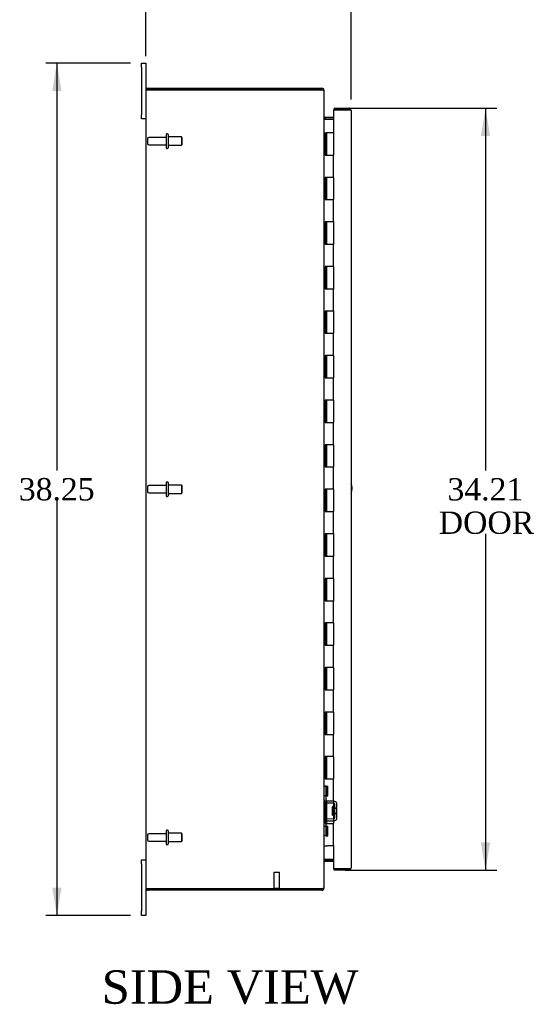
# Model space of a CAD drawing. Header units: inches. Extents: x 20 to 235, y 7 to 158.
# Tile 1 of 8: x 21 to 43, y 51 to 95. Entities that reach past the tile are written whole.
import ezdxf
from ezdxf.enums import TextEntityAlignment as Align

# ---------------------------------------------------------------- set-up
doc = ezdxf.new("R2010")
doc.units = ezdxf.units.IN
doc.header["$MEASUREMENT"] = 0
for name, color, linetype in [('COM40153-1', 7, 'CONTINUOUS'), ('COM42780', 7, 'CONTINUOUS'), ('COM70018', 7, 'CONTINUOUS'), ('COM71780-21', 7, 'CONTINUOUS'), ('DEFAULT', 7, 'CONTINUOUS'), ('FET07710', 7, 'CONTINUOUS'), ('HNG10620-32B', 7, 'CONTINUOUS'), ('HNG10620-32C', 7, 'CONTINUOUS'), ('STD21878', 7, 'CONTINUOUS'), ('STD26094', 7, 'CONTINUOUS')]:
    doc.layers.add(name, color=color, linetype=linetype)
doc.styles.add('SEACAD_TIMES_NEW_ROMAN', font='times.ttf')

# ---------------------------------------------------------------- blocks, each defined once
blk = doc.blocks.new('GDIMGGROUP2')
at = {"layer": 'DEFAULT', "linetype": 'Continuous'}
for points in [[(27.406, 98.094), (26.156, 97.886), (27.406, 97.678)], [(34.116, 98.094), (34.116, 97.678), (35.366, 97.886)]]:
    blk.add_hatch(color=136, dxfattribs=at).paths.add_polyline_path(points)
at = {"layer": 'DEFAULT', "color": 136, "linetype": 'Continuous'}
for p, q in [((26.156, 93.432), (26.156, 98.386)), ((35.366, 91.489), (35.366, 98.386)), ((26.156, 97.886), (29.084, 97.886)), ((32.438, 97.886), (35.366, 97.886))]:
    blk.add_line(p, q, dxfattribs=at)
at = {"layer": 'DEFAULT', "color": 136, "linetype": 'Continuous', "style": 'SEACAD_TIMES_NEW_ROMAN'}
blk.add_text('9.21', height=1, dxfattribs=at).set_placement((29.434, 98.386), align=Align.TOP_LEFT)
blk = doc.blocks.new('GDIMGGROUP3')
at = {"layer": 'DEFAULT', "linetype": 'Continuous'}
for points in [[(21.962, 91.869), (22.378, 91.869), (22.17, 93.119)], [(21.962, 56.119), (22.17, 54.869), (22.378, 56.119)]]:
    blk.add_hatch(color=136, dxfattribs=at).paths.add_polyline_path(points)
at = {"layer": 'DEFAULT', "color": 136, "linetype": 'Continuous'}
for p, q in [((25.469, 93.119), (21.67, 93.119)), ((22.17, 93.119), (22.17, 74.844)), ((22.17, 73.494), (22.17, 54.869)), ((25.469, 54.869), (21.67, 54.869))]:
    blk.add_line(p, q, dxfattribs=at)
at = {"layer": 'DEFAULT', "color": 136, "linetype": 'Continuous', "style": 'SEACAD_TIMES_NEW_ROMAN'}
blk.add_text('38.25', height=1, dxfattribs=at).set_placement((20.464, 74.494), align=Align.TOP_LEFT)
blk = doc.blocks.new('GDIMGGROUP12')
at = {"layer": 'DEFAULT', "linetype": 'Continuous'}
for points in [[(41.601, 89.847), (41.393, 91.097), (41.184, 89.847)], [(41.601, 58.142), (41.184, 58.142), (41.393, 56.892)]]:
    blk.add_hatch(color=136, dxfattribs=at).paths.add_polyline_path(points)
at = {"layer": 'DEFAULT', "color": 136, "linetype": 'Continuous'}
for p, q in [((35.099, 91.097), (41.893, 91.097)), ((41.393, 91.097), (41.393, 74.844)), ((41.393, 71.994), (41.393, 56.892)), ((35.099, 56.892), (41.893, 56.892))]:
    blk.add_line(p, q, dxfattribs=at)
at = {"layer": 'DEFAULT', "color": 136, "linetype": 'Continuous', "style": 'SEACAD_TIMES_NEW_ROMAN'}
for s, p in [('34.21', (39.687, 74.494)), ('DOOR', (39.296, 72.994))]:
    blk.add_text(s, height=1, dxfattribs=at).set_placement(p, align=Align.TOP_LEFT)

msp = doc.modelspace()

# ---------------------------------------------------------------- linework, layer by layer
at = {"layer": 'COM40153-1', "color": 7}
msp.add_arc((34.656, 74.034), 0.75, 341.2031, 18.7969, dxfattribs=at)
at = {"layer": 'COM42780', "color": 7}
for p, q in [((34.156, 60.671), (34.198, 60.671)), ((34.248, 60.671), (34.198, 60.671)), ((34.248, 60.671), (34.315, 60.671)), ((34.248, 60.234), (34.248, 60.671)), ((34.251, 60.671), (34.251, 60.234)), ((34.315, 60.234), (34.315, 60.671)), ((34.198, 60.234), (34.156, 60.234)), ((34.248, 60.234), (34.198, 60.234)), ((34.248, 60.234), (34.315, 60.234)), ((34.251, 60.049), (34.251, 60.234)), ((34.586, 59.901), (34.297, 59.906)), ((34.588, 59.996), (34.298, 60.001)), ((34.538, 59.361), (34.538, 59.751)), ((34.633, 59.751), (34.538, 59.751)), ((34.728, 59.681), (34.538, 59.681)), ((34.728, 59.663), (34.538, 59.663)), ((34.642, 59.984), (34.588, 59.996)), ((34.633, 59.259), (34.633, 59.853)), ((34.728, 59.259), (34.728, 59.853)), ((34.538, 59.45), (34.728, 59.45)), ((34.728, 59.431), (34.538, 59.431)), ((34.538, 59.361), (34.633, 59.361)), ((34.156, 58.878), (34.198, 58.878)), ((34.198, 58.878), (34.248, 58.878)), ((34.248, 58.878), (34.315, 58.878)), ((34.248, 58.441), (34.248, 58.878)), ((34.251, 58.878), (34.251, 59.063)), ((34.251, 58.878), (34.251, 58.441)), ((34.297, 59.206), (34.586, 59.211)), ((34.298, 59.111), (34.588, 59.116)), ((34.315, 58.441), (34.315, 58.878)), ((34.588, 59.116), (34.642, 59.128)), ((34.198, 58.441), (34.156, 58.441)), ((34.248, 58.441), (34.198, 58.441)), ((34.248, 58.441), (34.315, 58.441)), ((34.25, 58.746), (34.251, 58.746)), ((34.25, 58.637), (34.25, 58.746)), ((34.25, 58.716), (34.251, 58.716)), ((34.25, 58.637), (34.251, 58.637)), ((34.25, 58.606), (34.25, 58.637)), ((34.25, 58.631), (34.251, 58.631)), ((34.25, 58.606), (34.251, 58.606)), ((34.25, 58.573), (34.25, 58.606)), ((34.25, 58.573), (34.251, 58.573))]:
    msp.add_line(p, q, dxfattribs=at)
for centre, radius, start, end in [((34.299, 60.049), 0.143, 180, 206.9082), ((34.299, 60.049), 0.143, 206.9082, 269), ((34.299, 60.049), 0.048, 180, 269), ((34.585, 59.853), 0.048, 0, 89), ((34.585, 59.853), 0.143, 0, 66.6665), ((34.585, 59.259), 0.048, 271, 0), ((34.585, 59.259), 0.143, 293.3335, 0), ((34.299, 59.063), 0.143, 153.0918, 180), ((34.299, 59.063), 0.143, 91, 153.0918), ((34.299, 59.063), 0.048, 91, 180)]:
    msp.add_arc(centre, radius, start, end, dxfattribs=at)
at = {"layer": 'COM70018', "color": 7}
for p, q in [((26.162, 91.922), (26.264, 91.922)), ((26.264, 91.922), (26.162, 91.922)), ((26.264, 91.994), (34.048, 91.994)), ((26.264, 91.922), (34.048, 91.922)), ((34.048, 91.922), (26.264, 91.922)), ((34.048, 91.922), (34.048, 91.994)), ((26.156, 91.886), (26.156, 56.102)), ((34.132, 91.886), (34.156, 91.886)), ((34.156, 91.862), (34.156, 91.886)), ((34.156, 56.128), (34.156, 91.86)), ((34.192, 90.691), (34.192, 90.619)), ((34.192, 90.691), (34.571, 90.691)), ((34.192, 90.619), (34.571, 90.619)), ((34.192, 90.606), (34.571, 90.606)), ((34.571, 57.382), (34.192, 57.382)), ((34.192, 57.369), (34.571, 57.369)), ((34.192, 57.297), (34.192, 57.369)), ((34.192, 57.297), (34.571, 57.297)), ((34.156, 56.102), (34.156, 56.126)), ((26.264, 56.066), (26.162, 56.066)), ((26.162, 56.066), (26.264, 56.066)), ((26.264, 56.066), (34.048, 56.066)), ((34.048, 56.066), (26.264, 56.066)), ((34.048, 55.994), (26.264, 55.994)), ((34.048, 56.066), (34.048, 55.994)), ((34.132, 56.102), (34.156, 56.102))]:
    msp.add_line(p, q, dxfattribs=at)
for centre, radius, start, end in [((26.264, 91.886), 0.108, 160.5288, 180), ((26.264, 91.886), 0.108, 90, 160.5288), ((34.048, 91.886), 0.108, 0, 90), ((34.048, 91.886), 0.036, 51.2764, 90), ((34.192, 90.727), 0.036, 180, 270), ((34.192, 90.727), 0.108, 259.6032, 270), ((34.192, 57.261), 0.036, 90, 180), ((34.192, 57.261), 0.108, 90, 100.3965), ((26.264, 56.102), 0.108, 180, 199.4712), ((26.264, 56.102), 0.108, 199.4712, 270), ((34.048, 56.102), 0.108, 270, 360), ((34.048, 56.102), 0.036, 270, 308.7236)]:
    msp.add_arc(centre, radius, start, end, dxfattribs=at)
for centre, start_param, end_param in [((26.264, 91.886), 2.801756, 3.141593), ((26.264, 56.102), 3.141593, 3.48143)]:
    msp.add_ellipse(centre, major_axis=(0.108, 0), ratio=0.997813, start_param=start_param, end_param=end_param, dxfattribs=at)
for points, knots in [([(34.156, 91.86), (34.156, 91.865), (34.153, 91.871), (34.142, 91.881), (34.134, 91.886), (34.114, 91.896), (34.102, 91.901), (34.076, 91.912), (34.062, 91.917), (34.048, 91.922)], [0, 0, 0, 0, 0.25, 0.25, 0.5, 0.5, 0.75, 0.75, 1, 1, 1, 1]), ([(34.156, 90.709), (34.156, 90.699), (34.157, 90.688), (34.159, 90.668), (34.161, 90.658), (34.164, 90.643), (34.166, 90.638), (34.169, 90.629), (34.171, 90.625), (34.176, 90.617), (34.178, 90.613), (34.183, 90.609), (34.185, 90.608), (34.188, 90.606), (34.19, 90.606), (34.192, 90.606)], [0, 0, 0, 0, 0.25, 0.25, 0.5, 0.5, 0.625, 0.625, 0.75, 0.75, 0.875, 0.875, 0.9375, 0.9375, 1, 1, 1, 1]), ([(34.192, 57.382), (34.19, 57.382), (34.188, 57.382), (34.185, 57.38), (34.183, 57.379), (34.178, 57.375), (34.176, 57.372), (34.171, 57.363), (34.169, 57.359), (34.166, 57.35), (34.164, 57.345), (34.161, 57.33), (34.159, 57.32), (34.157, 57.3), (34.156, 57.289), (34.156, 57.279)], [0, 0, 0, 0, 0.0625, 0.0625, 0.125, 0.125, 0.25, 0.25, 0.375, 0.375, 0.5, 0.5, 0.75, 0.75, 1, 1, 1, 1]), ([(34.048, 56.066), (34.062, 56.071), (34.076, 56.076), (34.102, 56.087), (34.114, 56.092), (34.134, 56.102), (34.142, 56.107), (34.153, 56.118), (34.156, 56.123), (34.156, 56.128)], [0, 0, 0, 0, 0.25, 0.25, 0.5, 0.5, 0.75, 0.75, 1, 1, 1, 1])]:
    msp.add_open_spline(points, degree=3, knots=knots, dxfattribs=at)
at = {"layer": 'COM71780-21', "color": 7}
for p, q in [((34.599, 91.097), (34.599, 91.025)), ((34.599, 91.097), (35.258, 91.097)), ((35.258, 91.024), (34.571, 91.024)), ((34.571, 91.024), (34.571, 89.994)), ((34.599, 91.025), (35.258, 91.025)), ((35.36, 91.025), (35.258, 91.025)), ((35.258, 91.024), (35.36, 91.024)), ((35.366, 90.989), (35.366, 57)), ((34.571, 57.994), (34.571, 56.964)), ((34.571, 56.964), (35.258, 56.964)), ((34.599, 56.892), (34.599, 56.964)), ((35.258, 56.964), (34.599, 56.964)), ((35.258, 56.892), (34.599, 56.892)), ((35.258, 56.964), (35.36, 56.964)), ((35.36, 56.964), (35.258, 56.964))]:
    msp.add_line(p, q, dxfattribs=at)
for centre, start, end in [((35.258, 90.989), 19.4712, 90), ((35.258, 90.989), 0, 19.4712), ((35.258, 57), 270, 340.5288), ((35.258, 57), 340.5288, 0)]:
    msp.add_arc(centre, 0.108, start, end, dxfattribs=at)
for centre, start_param, end_param in [((35.258, 90.989), 3.141593, 3.48143), ((35.258, 57), 2.801756, 3.141593)]:
    msp.add_ellipse(centre, major_axis=(-0.108, 0), ratio=0.997813, start_param=start_param, end_param=end_param, dxfattribs=at)
at = {"layer": 'FET07710', "color": 7}
for p, q in [((25.969, 92.932), (25.969, 93.119)), ((25.969, 93.119), (26.156, 93.119)), ((25.969, 92.932), (25.969, 90.807)), ((26.156, 93.119), (26.156, 92.932)), ((26.156, 92.932), (26.156, 91.886)), ((25.969, 90.619), (25.969, 90.807)), ((26.156, 90.619), (25.969, 90.619)), ((25.969, 57.182), (25.969, 57.369)), ((25.969, 57.369), (26.156, 57.369)), ((25.969, 57.182), (25.969, 55.057)), ((26.156, 56.102), (26.156, 55.057)), ((25.969, 54.869), (25.969, 55.057)), ((26.156, 54.869), (25.969, 54.869)), ((26.156, 55.057), (26.156, 54.869))]:
    msp.add_line(p, q, dxfattribs=at)
at = {"layer": 'HNG10620-32B', "color": 7}
for p, q in [((34.156, 89.994), (34.182, 89.994)), ((34.182, 89.994), (34.2, 89.994)), ((34.2, 89.994), (34.242, 89.994)), ((34.2, 89.994), (34.2, 88.994)), ((34.242, 89.994), (34.242, 88.994)), ((34.2, 88.994), (34.309, 88.994)), ((34.309, 88.994), (34.571, 88.994)), ((34.571, 87.994), (34.571, 88.994)), ((34.309, 87.994), (34.2, 87.994)), ((34.2, 87.994), (34.2, 86.994)), ((34.242, 87.994), (34.242, 86.994)), ((34.571, 87.994), (34.309, 87.994)), ((34.2, 86.994), (34.309, 86.994)), ((34.309, 86.994), (34.571, 86.994)), ((34.571, 85.994), (34.571, 86.994)), ((34.309, 85.994), (34.2, 85.994)), ((34.2, 85.994), (34.2, 84.994)), ((34.242, 85.994), (34.242, 84.994)), ((34.571, 85.994), (34.309, 85.994)), ((34.2, 84.994), (34.309, 84.994)), ((34.309, 84.994), (34.571, 84.994)), ((34.571, 83.994), (34.571, 84.994)), ((34.309, 83.994), (34.2, 83.994)), ((34.2, 83.994), (34.2, 82.994)), ((34.242, 83.994), (34.242, 82.994)), ((34.571, 83.994), (34.309, 83.994)), ((34.2, 82.994), (34.309, 82.994)), ((34.309, 82.994), (34.571, 82.994)), ((34.571, 81.994), (34.571, 82.994)), ((34.309, 81.994), (34.2, 81.994)), ((34.2, 81.994), (34.2, 80.994)), ((34.242, 81.994), (34.242, 80.994)), ((34.571, 81.994), (34.309, 81.994)), ((34.2, 80.994), (34.309, 80.994)), ((34.309, 80.994), (34.571, 80.994)), ((34.571, 79.994), (34.571, 80.994)), ((34.309, 79.994), (34.2, 79.994)), ((34.2, 79.994), (34.2, 78.994)), ((34.242, 79.994), (34.242, 78.994)), ((34.571, 79.994), (34.309, 79.994)), ((34.2, 78.994), (34.309, 78.994)), ((34.309, 78.994), (34.571, 78.994)), ((34.571, 77.994), (34.571, 78.994)), ((34.309, 77.994), (34.2, 77.994)), ((34.2, 77.994), (34.2, 76.994)), ((34.242, 77.994), (34.242, 76.994)), ((34.571, 77.994), (34.309, 77.994)), ((34.2, 76.994), (34.309, 76.994)), ((34.309, 76.994), (34.571, 76.994)), ((34.571, 75.994), (34.571, 76.994)), ((34.309, 75.994), (34.2, 75.994)), ((34.2, 75.994), (34.2, 74.994)), ((34.242, 75.994), (34.242, 74.994)), ((34.571, 75.994), (34.309, 75.994)), ((34.2, 74.994), (34.309, 74.994)), ((34.309, 74.994), (34.571, 74.994)), ((34.571, 73.994), (34.571, 74.994)), ((34.309, 73.994), (34.2, 73.994)), ((34.2, 73.994), (34.2, 72.994)), ((34.242, 73.994), (34.242, 72.994)), ((34.571, 73.994), (34.309, 73.994)), ((34.2, 72.994), (34.309, 72.994)), ((34.309, 72.994), (34.571, 72.994)), ((34.571, 71.994), (34.571, 72.994)), ((34.309, 71.994), (34.2, 71.994)), ((34.2, 71.994), (34.2, 70.994)), ((34.242, 71.994), (34.242, 70.994)), ((34.571, 71.994), (34.309, 71.994)), ((34.2, 70.994), (34.309, 70.994)), ((34.309, 70.994), (34.571, 70.994)), ((34.571, 69.994), (34.571, 70.994)), ((34.309, 69.994), (34.2, 69.994)), ((34.2, 69.994), (34.2, 68.994)), ((34.242, 69.994), (34.242, 68.994)), ((34.571, 69.994), (34.309, 69.994)), ((34.2, 68.994), (34.309, 68.994)), ((34.309, 68.994), (34.571, 68.994)), ((34.571, 67.994), (34.571, 68.994)), ((34.309, 67.994), (34.2, 67.994)), ((34.2, 67.994), (34.2, 66.994)), ((34.242, 67.994), (34.242, 66.994)), ((34.571, 67.994), (34.309, 67.994)), ((34.2, 66.994), (34.309, 66.994)), ((34.309, 66.994), (34.571, 66.994)), ((34.571, 65.994), (34.571, 66.994)), ((34.309, 65.994), (34.2, 65.994)), ((34.2, 65.994), (34.2, 64.994)), ((34.242, 65.994), (34.242, 64.994)), ((34.571, 65.994), (34.309, 65.994)), ((34.2, 64.994), (34.309, 64.994)), ((34.309, 64.994), (34.571, 64.994)), ((34.571, 63.994), (34.571, 64.994)), ((34.309, 63.994), (34.2, 63.994)), ((34.2, 63.994), (34.2, 62.994)), ((34.242, 63.994), (34.242, 62.994)), ((34.571, 63.994), (34.309, 63.994)), ((34.2, 62.994), (34.309, 62.994)), ((34.309, 62.994), (34.571, 62.994)), ((34.571, 61.994), (34.571, 62.994)), ((34.309, 61.994), (34.2, 61.994)), ((34.2, 61.994), (34.2, 60.994)), ((34.242, 61.994), (34.242, 60.994)), ((34.571, 61.994), (34.309, 61.994)), ((34.2, 60.994), (34.309, 60.994)), ((34.309, 60.994), (34.571, 60.994)), ((34.571, 59.994), (34.571, 60.994)), ((34.309, 59.994), (34.2, 59.994)), ((34.2, 59.994), (34.2, 58.994)), ((34.242, 59.994), (34.242, 58.994)), ((34.571, 59.994), (34.309, 59.994)), ((34.2, 58.994), (34.309, 58.994)), ((34.309, 58.994), (34.571, 58.994)), ((34.571, 57.994), (34.571, 58.994)), ((34.156, 57.994), (34.182, 57.994)), ((34.182, 57.994), (34.309, 57.994)), ((34.571, 57.994), (34.309, 57.994))]:
    msp.add_line(p, q, dxfattribs=at)
at = {"layer": 'HNG10620-32C', "color": 7}
for p, q in [((34.571, 89.994), (34.264, 89.994)), ((34.264, 89.994), (34.264, 88.994)), ((34.571, 89.994), (34.571, 88.994)), ((34.309, 88.994), (34.571, 88.994)), ((34.264, 87.994), (34.264, 86.994)), ((34.571, 87.994), (34.309, 87.994)), ((34.571, 87.994), (34.571, 86.994)), ((34.309, 86.994), (34.571, 86.994)), ((34.571, 85.994), (34.571, 86.994)), ((34.264, 85.994), (34.264, 84.994)), ((34.571, 85.994), (34.309, 85.994)), ((34.571, 85.994), (34.571, 84.994)), ((34.309, 84.994), (34.571, 84.994)), ((34.571, 83.994), (34.571, 84.994)), ((34.264, 83.994), (34.264, 82.994)), ((34.571, 83.994), (34.309, 83.994)), ((34.571, 83.994), (34.571, 82.994)), ((34.309, 82.994), (34.571, 82.994)), ((34.571, 81.994), (34.571, 82.994)), ((34.264, 81.994), (34.264, 80.994)), ((34.571, 81.994), (34.309, 81.994)), ((34.571, 81.994), (34.571, 80.994)), ((34.309, 80.994), (34.571, 80.994)), ((34.264, 79.994), (34.264, 78.994)), ((34.571, 79.994), (34.309, 79.994)), ((34.571, 79.994), (34.571, 78.994)), ((34.309, 78.994), (34.571, 78.994)), ((34.264, 77.994), (34.264, 76.994)), ((34.571, 77.994), (34.309, 77.994)), ((34.571, 77.994), (34.571, 76.994)), ((34.309, 76.994), (34.571, 76.994)), ((34.571, 75.994), (34.571, 76.994)), ((34.264, 75.994), (34.264, 74.994)), ((34.571, 75.994), (34.309, 75.994)), ((34.571, 75.994), (34.571, 74.994)), ((34.309, 74.994), (34.571, 74.994)), ((34.571, 73.994), (34.571, 74.994)), ((34.264, 73.994), (34.264, 72.994)), ((34.571, 73.994), (34.309, 73.994)), ((34.571, 73.994), (34.571, 72.994)), ((34.309, 72.994), (34.571, 72.994)), ((34.571, 71.994), (34.571, 72.994)), ((34.264, 71.994), (34.264, 70.994)), ((34.571, 71.994), (34.309, 71.994)), ((34.571, 71.994), (34.571, 70.994)), ((34.309, 70.994), (34.571, 70.994)), ((34.264, 69.994), (34.264, 68.994)), ((34.571, 69.994), (34.309, 69.994)), ((34.571, 69.994), (34.571, 68.994)), ((34.309, 68.994), (34.571, 68.994)), ((34.264, 67.994), (34.264, 66.994)), ((34.571, 67.994), (34.309, 67.994)), ((34.571, 67.994), (34.571, 66.994)), ((34.309, 66.994), (34.571, 66.994)), ((34.264, 65.994), (34.264, 64.994)), ((34.571, 65.994), (34.309, 65.994)), ((34.571, 65.994), (34.571, 64.994)), ((34.309, 64.994), (34.571, 64.994)), ((34.264, 63.994), (34.264, 62.994)), ((34.571, 63.994), (34.309, 63.994)), ((34.571, 63.994), (34.571, 62.994)), ((34.309, 62.994), (34.571, 62.994)), ((34.264, 61.994), (34.264, 60.994)), ((34.571, 61.994), (34.309, 61.994)), ((34.571, 61.994), (34.571, 60.994)), ((34.309, 60.994), (34.571, 60.994)), ((34.264, 59.994), (34.264, 58.994)), ((34.571, 59.994), (34.309, 59.994)), ((34.571, 59.994), (34.571, 58.994)), ((34.309, 58.994), (34.571, 58.994))]:
    msp.add_line(p, q, dxfattribs=at)
at = {"layer": 'STD21878', "color": 7}
for p, q in [((31.899, 56.816), (32.149, 56.816)), ((31.899, 56.816), (31.899, 56.097)), ((32.149, 56.097), (32.149, 56.816)), ((31.884, 56.097), (32.165, 56.097)), ((31.884, 56.097), (31.884, 56.066)), ((31.884, 56.066), (31.884, 56.066)), ((32.165, 56.066), (32.165, 56.097)), ((32.165, 56.066), (32.165, 56.066))]:
    msp.add_line(p, q, dxfattribs=at)
at = {"layer": 'STD26094', "color": 7}
for p, q in [((26.228, 89.724), (26.228, 89.514)), ((27.065, 89.784), (26.288, 89.784)), ((27.065, 89.914), (27.065, 89.324)), ((27.135, 89.944), (27.095, 89.944)), ((27.165, 89.914), (27.165, 89.324)), ((27.753, 89.807), (27.165, 89.807)), ((27.753, 89.807), (27.753, 89.432)), ((27.79, 89.769), (27.753, 89.807)), ((27.79, 89.469), (27.79, 89.769)), ((26.288, 89.454), (27.065, 89.454)), ((27.095, 89.294), (27.135, 89.294)), ((27.165, 89.432), (27.753, 89.432)), ((27.753, 89.432), (27.79, 89.469)), ((27.065, 74.289), (27.065, 73.699)), ((27.135, 74.319), (27.095, 74.319)), ((27.165, 74.289), (27.165, 73.699)), ((26.228, 74.099), (26.228, 73.889)), ((27.065, 74.159), (26.288, 74.159)), ((26.288, 73.829), (27.065, 73.829)), ((27.753, 74.182), (27.165, 74.182)), ((27.165, 73.807), (27.753, 73.807)), ((27.753, 74.182), (27.753, 73.807)), ((27.79, 74.144), (27.753, 74.182)), ((27.753, 73.807), (27.79, 73.844)), ((27.79, 73.844), (27.79, 74.144)), ((27.095, 73.669), (27.135, 73.669)), ((26.228, 58.474), (26.228, 58.264)), ((27.065, 58.534), (26.288, 58.534)), ((27.065, 58.664), (27.065, 58.074)), ((27.135, 58.694), (27.095, 58.694)), ((27.165, 58.664), (27.165, 58.074)), ((27.753, 58.557), (27.165, 58.557)), ((27.753, 58.557), (27.753, 58.182)), ((27.79, 58.519), (27.753, 58.557)), ((27.79, 58.219), (27.79, 58.519)), ((26.288, 58.204), (27.065, 58.204)), ((27.095, 58.044), (27.135, 58.044)), ((27.165, 58.182), (27.753, 58.182)), ((27.753, 58.182), (27.79, 58.219))]:
    msp.add_line(p, q, dxfattribs=at)
for centre, radius, start, end in [((26.288, 89.724), 0.06, 90, 180), ((27.095, 89.914), 0.03, 90, 180), ((27.135, 89.914), 0.03, 0, 90), ((26.288, 89.514), 0.06, 180, 270), ((27.095, 89.324), 0.03, 180, 270), ((27.135, 89.324), 0.03, 270, 0), ((27.095, 74.289), 0.03, 90, 180), ((27.135, 74.289), 0.03, 0, 90), ((26.288, 74.099), 0.06, 90, 180), ((26.288, 73.889), 0.06, 180, 270), ((27.095, 73.699), 0.03, 180, 270), ((27.135, 73.699), 0.03, 270, 0), ((26.288, 58.474), 0.06, 90, 180), ((27.095, 58.664), 0.03, 90, 180), ((27.135, 58.664), 0.03, 0, 90), ((26.288, 58.264), 0.06, 180, 270), ((27.095, 58.074), 0.03, 180, 270), ((27.135, 58.074), 0.03, 270, 0)]:
    msp.add_arc(centre, radius, start, end, dxfattribs=at)

# ---------------------------------------------------------------- block references
at = {"layer": 'DEFAULT', "color": 7}
for name in ['GDIMGGROUP2', 'GDIMGGROUP3', 'GDIMGGROUP12']:
    msp.add_blockref(name, (0, 0), dxfattribs=at)

# ---------------------------------------------------------------- texts
at = {"layer": 'DEFAULT', "color": 7, "style": 'SEACAD_TIMES_NEW_ROMAN'}
msp.add_text('SIDE VIEW', height=1.5, dxfattribs=at).set_placement((24.181, 52.405), align=Align.TOP_LEFT)

doc.saveas('drawing.dxf')
